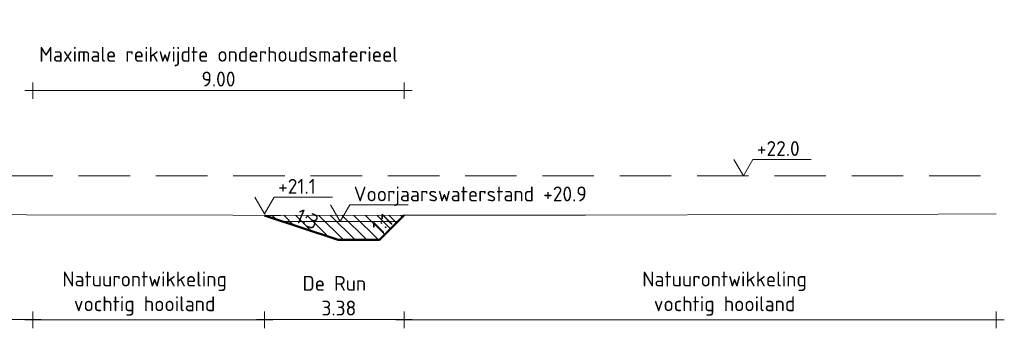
# Model space of a CAD drawing. Header units: metres. Extents: x 161377 to 162521, y 378914 to 379231.
# Tile 6 of 77: x 161419.32 to 161443.2, y 379117.57 to 379125.09. Entities that reach past the tile are written whole.
import ezdxf

# ---------------------------------------------------------------- set-up
doc = ezdxf.new("R2010")
doc.units = ezdxf.units.M
doc.linetypes.add('DASHED2', pattern=[0.375, 0.25, -0.125])
doc.linetypes.add('HIDDEN', pattern=[9.525, 6.35, -3.175])
for name, color, linetype, lineweight in [('B-WE-GR-MAAIVELD-GD', 253, 'Continuous', 18), ('N-GV-GW-CUNET-WERK-A', 92, 'Continuous', 18), ('N-XX-GW-WATERGANG-GD', 90, 'Continuous', 50), ('X-XX-AL-HULPLIJN-O', 7, 'Continuous', 18), ('X-XX-AL-M', 7, 'Continuous', 18), ('X-XX-AL-NAP-M', 7, 'Continuous', 18)]:
    doc.layers.add(name, color=color, linetype=linetype, lineweight=lineweight)
doc.layers.add('waterspiegel', color=7, linetype='Continuous', lineweight=13, true_color=0x0544ff)
doc.styles.add('RH-NLCS-A', font='NLCS-ISO.ttf')
doc.dimstyles.new('RH-NLCS-IT-A$0', dxfattribs={"dimscale": 0, "dimtxt": 2.5, "dimasz": 2.5, "dimexe": 1, "dimexo": 5, "dimgap": 0.5, "dimtad": 1, "dimzin": 1, "dimdsep": 46, "dimtxsty": 'RH-NLCS-A', "dimcen": 2.5, "dimdle": 1, "dimclrd": 256, "dimclre": 8, "dimclrt": 256, "dimadec": 0, "dimazin": 0, "dimtfac": 1, "dimtmove": 0, "dimatfit": 3, "dimfxl": 1, "dimfxlon": 1, "dimlwd": -1, "dimlwe": 13, "dimarcsym": 1})

# ---------------------------------------------------------------- blocks, each defined once
blk = doc.blocks.new('Peilmaat')
blk.add_lwpolyline([(-0.162, 0.28), (0, 0), (0.162, 0.28), (1.142, 0.28)])
at = {"style": 'RH-NLCS-A'}
blk.add_attdef('NAP', (0.227, 0.337), '', height=0.25, dxfattribs=at)
blk = doc.blocks.new('*D236')
at = {"layer": 'Defpoints', "color": 0, "transparency": 16777216}
for p in [(161414.641, 379120.365), (161419.641, 379120.349), (161419.641, 379117.823)]:
    blk.add_point(p, dxfattribs=at)
at = {"layer": 'X-XX-AL-M', "color": 8, "linetype": 'HIDDEN', "lineweight": 13, "transparency": 16777216}
for p, q in [((161414.641, 379118.023), (161414.641, 379117.623)), ((161419.641, 379118.023), (161419.641, 379117.623))]:
    blk.add_line(p, q, dxfattribs=at)
at = {"layer": 'X-XX-AL-M', "transparency": 16777216}
blk.add_line((161414.441, 379117.823), (161419.841, 379117.823), dxfattribs=at)
at = {"layer": 'X-XX-AL-M', "transparency": 16777216, "insert": (161417.141, 379118.403), "char_height": 0.36, "attachment_point": 5, "style": 'RH-NLCS-A'}
blk.add_mtext('Obstakelvrije zone \\P 5.00', dxfattribs=at)
blk = doc.blocks.new('_None')
blk = doc.blocks.new('*D237')
at = {"layer": 'Defpoints', "color": 0, "transparency": 16777216}
for p in [(161425.259, 379120.35), (161428.641, 379120.35), (161428.641, 379117.823)]:
    blk.add_point(p, dxfattribs=at)
at = {"layer": 'X-XX-AL-M', "color": 8, "linetype": 'HIDDEN', "lineweight": 13, "transparency": 16777216}
for p, q in [((161425.259, 379118.023), (161425.259, 379117.623)), ((161428.641, 379118.023), (161428.641, 379117.623))]:
    blk.add_line(p, q, dxfattribs=at)
at = {"layer": 'X-XX-AL-M', "transparency": 16777216}
blk.add_line((161425.059, 379117.823), (161428.841, 379117.823), dxfattribs=at)
at = {"layer": 'X-XX-AL-M', "transparency": 16777216, "insert": (161426.95, 379118.403), "char_height": 0.36, "attachment_point": 5, "style": 'RH-NLCS-A'}
blk.add_mtext('De Run\\P 3.38', dxfattribs=at)
blk = doc.blocks.new('*D238')
at = {"layer": 'Defpoints', "color": 0, "transparency": 16777216}
for p in [(161428.641, 379120.35), (161442.996, 379120.388), (161442.996, 379117.819)]:
    blk.add_point(p, dxfattribs=at)
at = {"layer": 'X-XX-AL-M', "color": 8, "linetype": 'HIDDEN', "lineweight": 13, "transparency": 16777216}
for p, q in [((161428.641, 379118.019), (161428.641, 379117.619)), ((161442.996, 379118.019), (161442.996, 379117.619))]:
    blk.add_line(p, q, dxfattribs=at)
at = {"layer": 'X-XX-AL-M', "transparency": 16777216}
blk.add_line((161428.441, 379117.819), (161443.196, 379117.819), dxfattribs=at)
at = {"layer": 'X-XX-AL-M', "transparency": 16777216, "insert": (161436.413, 379118.453), "char_height": 0.36, "attachment_point": 5, "style": 'RH-NLCS-A'}
blk.add_mtext('Natuurontwikkeling\\Pvochtig hooiland ', dxfattribs=at)
blk = doc.blocks.new('*D244')
at = {"layer": 'Defpoints', "color": 0, "transparency": 16777216}
for p in [(161428.641, 379123.374), (161419.641, 379120.367), (161428.641, 379120.356)]:
    blk.add_point(p, dxfattribs=at)
at = {"layer": 'X-XX-AL-M', "transparency": 16777216}
blk.add_line((161419.441, 379123.374), (161428.841, 379123.374), dxfattribs=at)
at = {"layer": 'X-XX-AL-M', "color": 8, "linetype": 'HIDDEN', "lineweight": 13, "transparency": 16777216}
for p, q in [((161419.641, 379123.174), (161419.641, 379123.574)), ((161428.641, 379123.174), (161428.641, 379123.574))]:
    blk.add_line(p, q, dxfattribs=at)
at = {"layer": 'X-XX-AL-M', "transparency": 16777216, "insert": (161424.141, 379123.954), "char_height": 0.36, "attachment_point": 5, "style": 'RH-NLCS-A'}
blk.add_mtext('Maximale reikwijdte onderhoudsmaterieel \\P9.00', dxfattribs=at)
blk = doc.blocks.new('*D245')
at = {"layer": 'Defpoints', "color": 0, "transparency": 16777216}
for p in [(161419.641, 379120.367), (161425.259, 379120.388), (161425.259, 379117.819)]:
    blk.add_point(p, dxfattribs=at)
at = {"layer": 'X-XX-AL-M', "color": 8, "linetype": 'HIDDEN', "lineweight": 13, "transparency": 16777216}
for p, q in [((161419.641, 379118.019), (161419.641, 379117.619)), ((161425.259, 379118.019), (161425.259, 379117.619))]:
    blk.add_line(p, q, dxfattribs=at)
at = {"layer": 'X-XX-AL-M', "transparency": 16777216}
blk.add_line((161419.441, 379117.819), (161425.459, 379117.819), dxfattribs=at)
at = {"layer": 'X-XX-AL-M', "transparency": 16777216, "insert": (161422.35, 379118.453), "char_height": 0.36, "attachment_point": 5, "style": 'RH-NLCS-A'}
blk.add_mtext('Natuurontwikkeling\\Pvochtig hooiland ', dxfattribs=at)

msp = doc.modelspace()

# ---------------------------------------------------------------- hatches: boundary and pattern name
at = {"layer": 'N-GV-GW-CUNET-WERK-A'}
h = msp.add_hatch(dxfattribs=at)
h.set_pattern_fill('AGW-WERK_ONTGRAVEN-SO', color=256, scale=0.2, pattern_type=2)
h.set_pattern_definition([(135, (0.40436, -17.09708), (-0.14142135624, -0.14142135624), [])])
h.paths.add_polyline_path([(161428.641, 379120.352), (161428.638, 379120.352), (161425.648, 379120.347), (161425.259, 379120.35), (161427.044, 379119.755), (161428.044, 379119.755)])

# ---------------------------------------------------------------- linework, layer by layer
at = {"layer": 'B-WE-GR-MAAIVELD-GD', "flags": 128}
msp.add_lwpolyline([(161386.996, 379120.305), (161388.663, 379120.342), (161389.346, 379120.345), (161390.293, 379120.341), (161394.827, 379120.345), (161398.843, 379120.43), (161400.819, 379119.555), (161402.669, 379119.705), (161406.544, 379120.325), (161407.155, 379120.318), (161407.392, 379120.311), (161413.319, 379120.399), (161415.941, 379120.404), (161419.483, 379120.367), (161424.49, 379120.354), (161425.648, 379120.347), (161428.638, 379120.352), (161431.812, 379120.352), (161433.04, 379120.357), (161437.976, 379120.369), (161441.589, 379120.379), (161442.996, 379120.388)], dxfattribs=at)
at = {"layer": 'N-XX-GW-WATERGANG-GD'}
msp.add_lwpolyline([(161425.259, 379120.35), (161427.044, 379119.755), (161428.044, 379119.755), (161428.641, 379120.352)], dxfattribs=at)
at = {"layer": 'waterspiegel', "linetype": 'DASHED2', "ltscale": 5}
msp.add_line((161386.996, 379121.305), (161442.996, 379121.305), dxfattribs=at)
at = {"layer": 'waterspiegel'}
msp.add_line((161425.694, 379120.205), (161428.494, 379120.205), dxfattribs=at)
at = {"layer": 'X-XX-AL-HULPLIJN-O'}
msp.add_lwpolyline([(161428.641, 379120.352), (161428.638, 379120.352), (161425.648, 379120.347), (161425.259, 379120.35), (161427.044, 379119.755), (161428.044, 379119.755)], close=True, dxfattribs=at)

# ---------------------------------------------------------------- block references
at = {"layer": 'waterspiegel', "xscale": 1.44, "yscale": 1.44, "zscale": 1.44}
for p, values in [((161436.868, 379121.305), {'NAP': '+22.0'}), ((161427.094, 379120.205), {'NAP': 'Voorjaarswaterstand +20.9'})]:
    msp.add_blockref('Peilmaat', p, dxfattribs=at).add_auto_attribs(values)
at = {"layer": 'X-XX-AL-NAP-M', "xscale": 1.44, "yscale": 1.44, "zscale": 1.44}
msp.add_blockref('Peilmaat', (161425.259, 379120.388), dxfattribs=at).add_auto_attribs({'NAP': '+21.1'})

# ---------------------------------------------------------------- texts
at = {"layer": 'X-XX-AL-M', "char_height": 0.36, "width": 0.89861, "attachment_point": 3, "style": 'RH-NLCS-A'}
for s, insert, rotation in [('1:3', (161426.605, 379120.326), 337.1503), ('1:1', (161428.148, 379120.431), 44.5863)]:
    msp.add_mtext(s, dxfattribs=dict(at, insert=insert, rotation=rotation))

# ---------------------------------------------------------------- dimensions: what is measured, and where the dimension line sits
at = {"layer": 'X-XX-AL-M'}
for base, p1, p2, text, picture, middle in [((161428.641, 379123.374), (161419.641, 379120.367), (161428.641, 379120.356), 'Maximale reikwijdte onderhoudsmaterieel \\P<>', '*D244', (161424.141, 379123.374)), ((161419.641, 379117.823), (161414.641, 379120.365), (161419.641, 379120.349), 'Obstakelvrije zone \\P <>', '*D236', (161417.141, 379117.823)), ((161425.259, 379117.819), (161419.641, 379120.367), (161425.259, 379120.388), 'Natuurontwikkeling\\Pvochtig hooiland ', '*D245', (161422.35, 379117.819)), ((161428.641, 379117.823), (161425.259, 379120.35), (161428.641, 379120.35), 'De Run\\P <>', '*D237', (161426.95, 379117.823)), ((161442.996, 379117.819), (161428.641, 379120.35), (161442.996, 379120.388), 'Natuurontwikkeling\\Pvochtig hooiland ', '*D238', (161436.413, 379117.819))]:
    dim = msp.add_linear_dim(base=base, p1=p1, p2=p2, text=text, dimstyle='RH-NLCS-IT-A$0', override={"dimtxt": 1.8, "dimblk1": 'None', "dimblk2": 'None', "dimsah": 1}, dxfattribs=at)
    dim.commit()
    dim.dimension.update_dxf_attribs({"geometry": picture, "text_midpoint": middle, "dimtype": 160})

doc.saveas('drawing.dxf')
